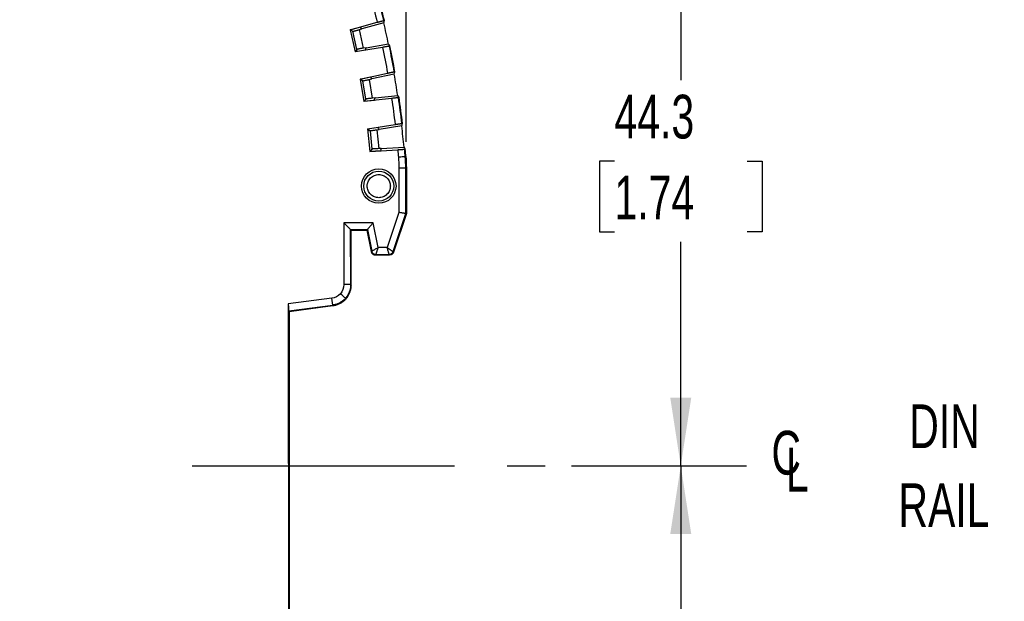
# Model space of a CAD drawing. Header units: millimetres. Extents: x 10 to 410, y 10 to 314.
# Tile 11 of 25: x 236 to 307, y 120 to 162. Entities that reach past the tile are written whole.
import ezdxf

# ---------------------------------------------------------------- set-up
doc = ezdxf.new("R2010")
doc.units = ezdxf.units.MM
doc.header["$LTSCALE"] = 1.5
doc.linetypes.add('CENTERX2', pattern=[20.32, 12.7, -2.54, 2.54, -2.54])
doc.layers.add('CENTER', color=40, linetype='CENTERX2')
doc.layers.add('DIMENSIONS', color=140, linetype='Continuous', lineweight=25)
doc.styles.add('SLDTEXTSTYLE0', font='TXT', dxfattribs={"width": 0.7})
doc.dimstyles.new('SLDDIMSTYLE0', dxfattribs={"dimtxt": 3.237012, "dimasz": 4.953, "dimexe": 0, "dimexo": 0.0625, "dimgap": 0.809253, "dimtad": 0, "dimtih": 1, "dimtoh": 1, "dimrnd": 1e-09, "dimzin": 12, "dimdsep": 46, "dimtxsty": 'SLDTEXTSTYLE0', "dimsah": 1, "dimcen": 0.09, "dimadec": 0, "dimazin": 3, "dimtfac": 1, "dimtofl": 0, "dimtmove": 0, "dimatfit": 3, "dimfxl": 0, "dimfrac": 2, "dimtolj": 1, "dimtzin": 12, "dimarcsym": 0})
doc.dimstyles.new('SLDDIMSTYLE2', dxfattribs={"dimtxt": 3.237012, "dimasz": 4.953, "dimexe": 0, "dimexo": 0.0625, "dimgap": 0.809253, "dimtad": 0, "dimtih": 1, "dimtoh": 1, "dimrnd": 1e-09, "dimzin": 4, "dimdsep": 46, "dimtxsty": 'SLDTEXTSTYLE0', "dimsah": 1, "dimcen": 0.09, "dimadec": 0, "dimazin": 1, "dimtfac": 1, "dimtofl": 0, "dimtmove": 0, "dimatfit": 3, "dimfxl": 0, "dimfrac": 2, "dimtolj": 1, "dimtzin": 12, "dimarcsym": 0})

# ---------------------------------------------------------------- blocks, each defined once
blk = doc.blocks.new('_D_2')
at = {"layer": 'DIMENSIONS'}
for p, q in [((148.822, 130.737), (148.817, 197.792)), ((263.817, 152.949), (263.814, 197.8)), ((148.817, 193.029), (194.007, 193.033)), ((198.394, 193.033), (197.307, 193.033)), ((197.307, 193.033), (197.307, 187.889)), ((208.013, 193.033), (209.1, 193.033)), ((209.1, 193.033), (209.1, 187.889)), ((263.814, 193.038), (212.399, 193.034)), ((197.307, 187.889), (198.394, 187.889)), ((209.1, 187.889), (208.013, 187.889))]:
    blk.add_line(p, q, dxfattribs=at)
for points in [[(148.817, 193.029), (153.771, 192.268), (153.77, 193.792)], [(263.814, 193.038), (258.861, 193.8), (258.861, 192.276)]]:
    blk.add_solid(points, dxfattribs=at)
at = {"layer": 'DIMENSIONS', "char_height": 3.175, "attachment_point": 1, "style": 'SLDTEXTSTYLE0'}
for s, insert in [('115.0', (197.047, 197.851)), ('4.53', (198.394, 191.982))]:
    blk.add_mtext(s, dxfattribs=dict(at, insert=insert))
blk = doc.blocks.new('_D_3')
at = {"layer": 'DIMENSIONS'}
for p, q in [((275.802, 129.421), (288.495, 129.421)), ((283.732, 129.421), (283.732, 110.511)), ((278.923, 104.642), (277.836, 104.642)), ((277.836, 104.642), (277.836, 99.497)), ((288.542, 104.642), (289.629, 104.642)), ((289.629, 104.642), (289.629, 99.497)), ((277.836, 99.497), (278.923, 99.497)), ((289.629, 99.497), (288.542, 99.497)), ((283.732, 78.877), (283.732, 98.773)), ((263.227, 78.877), (288.495, 78.877))]:
    blk.add_line(p, q, dxfattribs=at)
for points in [[(283.732, 129.421), (282.97, 124.468), (284.494, 124.468)], [(283.732, 78.877), (284.494, 83.83), (282.97, 83.83)]]:
    blk.add_solid(points, dxfattribs=at)
at = {"layer": 'DIMENSIONS', "char_height": 3.175, "attachment_point": 1, "style": 'SLDTEXTSTYLE0'}
for s, insert in [('50.5', (278.923, 109.459)), ('1.99', (278.923, 103.59))]:
    blk.add_mtext(s, dxfattribs=dict(at, insert=insert))
blk = doc.blocks.new('_D_4')
at = {"layer": 'DIMENSIONS'}
for p, q in [((258.797, 173.731), (288.495, 173.731)), ((283.732, 173.731), (283.732, 157.417)), ((278.923, 151.548), (277.836, 151.548)), ((277.836, 151.548), (277.836, 146.403)), ((288.542, 151.548), (289.629, 151.548)), ((289.629, 151.548), (289.629, 146.403)), ((277.836, 146.403), (278.923, 146.403)), ((289.629, 146.403), (288.542, 146.403)), ((283.732, 129.421), (283.732, 145.678)), ((275.802, 129.421), (288.495, 129.421))]:
    blk.add_line(p, q, dxfattribs=at)
for points in [[(283.732, 173.731), (282.97, 168.778), (284.494, 168.778)], [(283.732, 129.421), (284.494, 134.374), (282.97, 134.374)]]:
    blk.add_solid(points, dxfattribs=at)
at = {"layer": 'DIMENSIONS', "char_height": 3.175, "attachment_point": 1, "style": 'SLDTEXTSTYLE0'}
for s, insert in [('44.3', (278.923, 156.365)), ('1.74', (278.923, 150.496))]:
    blk.add_mtext(s, dxfattribs=dict(at, insert=insert))
blk = doc.blocks.new('SW_SYMBOL_MOD_CL')
at = {"layer": 'DIMENSIONS', "color": 0, "char_height": 1181, "attachment_point": 5, "style": 'SLDTEXTSTYLE0'}
for s, insert in [('C', (600, 900)), ('L', (900, 450))]:
    blk.add_mtext(s, dxfattribs=dict(at, insert=insert))

msp = doc.modelspace()

# ---------------------------------------------------------------- linework, layer by layer
for p, q in [((259.748, 161.088), (261.697, 161.625)), ((262.185, 161.583), (260.591, 161.144)), ((262.181, 161.749), (262.223, 161.747)), ((259.748, 161.088), (260.102, 159.476)), ((259.773, 161.072), (259.748, 161.088)), ((260.486, 161.269), (259.773, 161.072)), ((259.773, 161.072), (259.939, 160.973)), ((260.227, 159.661), (259.939, 160.973)), ((260.423, 161.097), (260.591, 161.144)), ((260.719, 159.751), (260.423, 161.097)), ((262.097, 159.807), (260.102, 159.476)), ((260.102, 159.476), (260.119, 159.501)), ((260.227, 159.661), (260.119, 159.501)), ((260.119, 159.501), (260.848, 159.622)), ((260.891, 159.779), (260.719, 159.751)), ((260.891, 159.779), (262.522, 160.05)), ((262.626, 159.916), (262.588, 159.896)), ((260.478, 157.507), (262.454, 157.934)), ((262.944, 158.032), (262.986, 158.027)), ((260.478, 157.507), (260.742, 155.878)), ((260.503, 157.49), (260.478, 157.507)), ((261.225, 157.646), (260.503, 157.49)), ((260.503, 157.49), (260.662, 157.381)), ((260.877, 156.055), (260.662, 157.381)), ((261.153, 157.479), (261.323, 157.516)), ((261.373, 156.118), (261.153, 157.479)), ((262.939, 157.865), (261.323, 157.516)), ((262.752, 156.097), (260.742, 155.878)), ((260.742, 155.878), (260.76, 155.902)), ((260.877, 156.055), (260.76, 155.902)), ((260.76, 155.902), (261.495, 155.982)), ((261.547, 156.137), (261.373, 156.118)), ((261.547, 156.137), (263.19, 156.316)), ((263.286, 156.177), (263.247, 156.159)), ((261.007, 153.891), (263.004, 154.208)), ((261.007, 153.891), (261.18, 152.25)), ((261.031, 153.873), (261.007, 153.891)), ((261.761, 153.989), (261.031, 153.873)), ((261.031, 153.873), (261.184, 153.756)), ((261.184, 153.756), (261.324, 152.42)), ((261.679, 153.825), (261.852, 153.853)), ((261.679, 153.825), (261.823, 152.454)), ((263.485, 154.111), (261.852, 153.853)), ((263.499, 154.278), (263.54, 154.27)), ((261.18, 152.25), (263.199, 152.356)), ((261.199, 152.273), (261.18, 152.25)), ((261.324, 152.42), (261.199, 152.273)), ((261.199, 152.273), (261.938, 152.312)), ((261.998, 152.464), (261.823, 152.454)), ((261.998, 152.464), (261.938, 152.312)), ((261.998, 152.464), (263.649, 152.55)), ((263.649, 152.55), (263.737, 152.406)), ((263.737, 152.406), (263.697, 152.391)), ((263.742, 151.871), (263.783, 151.873)), ((263.278, 151.042), (263.278, 147.819)), ((263.777, 151.042), (263.278, 151.042)), ((263.818, 151.044), (263.777, 151.042)), ((263.777, 147.738), (263.777, 151.042)), ((263.818, 151.044), (263.818, 147.731)), ((263.278, 147.819), (262.429, 145.271)), ((262.857, 144.977), (263.777, 147.738)), ((263.818, 147.731), (262.886, 144.936)), ((263.777, 147.738), (263.818, 147.731)), ((261.401, 147.071), (259.278, 147.07)), ((259.278, 147.07), (259.278, 142.58)), ((259.778, 142.58), (259.777, 146.571)), ((259.777, 146.571), (260.991, 146.571)), ((259.818, 146.531), (259.777, 146.571)), ((259.818, 146.531), (260.966, 146.531)), ((259.818, 142.544), (259.818, 146.531)), ((260.958, 146.53), (261.269, 144.977)), ((260.963, 146.531), (260.991, 146.571)), ((260.991, 146.571), (261.303, 145.012)), ((261.761, 145.271), (261.401, 147.071)), ((262.429, 145.271), (261.761, 145.271)), ((261.269, 144.977), (261.303, 145.012)), ((261.597, 144.772), (261.564, 144.731)), ((261.564, 144.731), (262.602, 144.731)), ((261.597, 144.772), (262.573, 144.772)), ((262.602, 144.731), (262.573, 144.772)), ((262.857, 144.977), (262.886, 144.936)), ((259.778, 142.58), (259.818, 142.544)), ((258.41, 141.59), (255.253, 141.174)), ((258.475, 141.095), (258.41, 141.59)), ((255.253, 141.174), (255.255, 117.802)), ((255.278, 140.674), (258.475, 141.095)), ((255.318, 140.638), (258.118, 141.007)), ((258.118, 141.007), (258.516, 141.059)), ((258.475, 141.095), (258.516, 141.059)), ((255.278, 140.674), (255.318, 140.638)), ((255.318, 140.638), (255.32, 118.338))]:
    msp.add_line(p, q)
for radius in [1.25, 1.089]:
    msp.add_circle((261.818, 149.731), radius)
for radius, start, end in [(67.959, 13.20418, 14.80447), (68, 13.19408, 14.81458), (67.926, 11.74224, 13.06641), (67.959, 10.00418, 11.60447), (68, 9.99408, 11.61458), (67.926, 8.54224, 9.86641), (67.959, 6.80418, 8.40447), (68, 6.79408, 8.41458), (67.926, 5.34224, 6.66641), (67.959, 4.76496, 5.20447), (68, 4.76385, 5.21458)]:
    msp.add_arc((196.018, 146.226), radius, start, end)
for centre, major_axis, start_param, end_param in [((183.745, 190.768), (-24.547, 89.09), 4.153851, 4.155743), ((207.507, 104.526), (-22.981, 83.406), 5.19934, 5.201282), ((188.95, 188.898), (-14.136, 85.351), 4.223496, 4.225438), ((203.567, 100.645), (-15.1, 91.168), 5.269034, 5.270927), ((186.251, 191.383), (-19.535, 90.322), 4.153851, 4.155743), ((205.162, 103.95), (-18.289, 84.559), 5.19934, 5.201282), ((191.343, 189.226), (-9.35, 86.007), 4.223496, 4.225438), ((201.011, 100.295), (-9.987, 91.869), 5.269034, 5.270927), ((202.788, 103.505), (-13.54, 85.448), 5.19934, 5.201282), ((188.787, 191.858), (-14.463, 91.271), 4.153851, 4.155743)]:
    msp.add_ellipse(centre, major_axis=major_axis, ratio=0.866047, start_param=start_param, end_param=end_param)
for points in [[(261.236, 163.474), (261.4, 162.854), (261.551, 162.249), (261.697, 161.625)], [(262.097, 159.807), (262.226, 159.178), (262.343, 158.566), (262.454, 157.934)], [(262.752, 156.097), (262.846, 155.462), (262.928, 154.845), (263.004, 154.208)], [(263.199, 152.356), (263.216, 152.173), (263.23, 152.013), (263.245, 151.83)], [(263.245, 151.83), (263.267, 151.568), (263.278, 151.305), (263.278, 151.042)], [(263.777, 151.042), (263.777, 151.319), (263.765, 151.595), (263.742, 151.871)], [(263.783, 151.873), (263.806, 151.598), (263.818, 151.321), (263.818, 151.044)], [(263.818, 151.044), (263.818, 151.321), (263.806, 151.598), (263.783, 151.873)], [(261.269, 144.977), (261.271, 144.964), (261.275, 144.951), (261.279, 144.938)], [(259.278, 142.58), (259.278, 142.339), (259.189, 142.103), (259.031, 141.922)], [(259.031, 141.922), (258.872, 141.741), (258.649, 141.621), (258.41, 141.59)]]:
    msp.add_open_spline(points, degree=3)
for points, knots in [([(261.697, 161.625), (261.719, 161.631), (261.763, 161.643), (261.828, 161.66), (261.889, 161.677), (261.946, 161.692), (261.998, 161.705), (262.044, 161.717), (262.083, 161.727), (262.116, 161.736), (262.143, 161.742), (262.162, 161.746), (262.176, 161.749), (262.179, 161.749), (262.181, 161.749)], [0, 0, 0, 0, 0.091115, 0.180811, 0.269088, 0.355949, 0.441394, 0.525424, 0.608042, 0.689249, 0.769046, 0.847436, 0.92442, 1, 1, 1, 1]), ([(259.939, 160.973), (259.94, 160.973), (259.942, 160.972), (259.955, 160.975), (259.978, 160.98), (260.019, 160.99), (260.081, 161.006), (260.158, 161.026), (260.243, 161.048), (260.333, 161.072), (260.393, 161.089), (260.423, 161.097)], [0, 0, 0, 0, 0.079638, 0.159311, 0.24025, 0.368555, 0.499871, 0.62823, 0.759618, 0.879071, 1, 1, 1, 1]), ([(260.719, 159.751), (260.699, 159.747), (260.658, 159.741), (260.598, 159.73), (260.527, 159.718), (260.449, 159.705), (260.372, 159.691), (260.307, 159.679), (260.262, 159.67), (260.233, 159.663), (260.229, 159.662), (260.227, 159.661)], [0, 0, 0, 0, 0.079735, 0.1595, 0.240519, 0.368915, 0.500264, 0.628591, 0.759888, 0.879217, 1, 1, 1, 1]), ([(262.588, 159.896), (262.586, 159.896), (262.582, 159.894), (262.564, 159.89), (262.536, 159.884), (262.498, 159.877), (262.451, 159.868), (262.394, 159.858), (262.329, 159.846), (262.256, 159.834), (262.178, 159.82), (262.124, 159.811), (262.097, 159.807)], [0, 0, 0, 0, 0.09087, 0.18376, 0.278675, 0.375618, 0.474591, 0.575597, 0.678638, 0.783718, 0.890838, 1, 1, 1, 1]), ([(262.454, 157.934), (262.477, 157.939), (262.521, 157.949), (262.587, 157.963), (262.649, 157.976), (262.706, 157.987), (262.759, 157.998), (262.805, 158.007), (262.846, 158.015), (262.879, 158.022), (262.906, 158.027), (262.926, 158.03), (262.939, 158.032), (262.942, 158.032), (262.944, 158.032)], [0, 0, 0, 0, 0.091115, 0.180811, 0.269088, 0.355949, 0.441394, 0.525424, 0.608042, 0.689249, 0.769046, 0.847436, 0.92442, 1, 1, 1, 1]), ([(260.662, 157.381), (260.663, 157.381), (260.665, 157.381), (260.678, 157.383), (260.702, 157.387), (260.743, 157.394), (260.806, 157.406), (260.884, 157.422), (260.97, 157.44), (261.061, 157.459), (261.122, 157.472), (261.153, 157.479)], [0, 0, 0, 0, 0.079638, 0.159311, 0.24025, 0.368555, 0.499871, 0.62823, 0.759618, 0.879071, 1, 1, 1, 1]), ([(261.373, 156.118), (261.353, 156.116), (261.312, 156.111), (261.251, 156.104), (261.18, 156.096), (261.101, 156.087), (261.023, 156.078), (260.958, 156.069), (260.912, 156.063), (260.883, 156.058), (260.879, 156.056), (260.877, 156.055)], [0, 0, 0, 0, 0.079735, 0.1595, 0.240519, 0.368915, 0.500264, 0.628591, 0.759888, 0.879217, 1, 1, 1, 1]), ([(263.247, 156.159), (263.245, 156.158), (263.241, 156.157), (263.223, 156.154), (263.195, 156.15), (263.157, 156.145), (263.109, 156.138), (263.051, 156.131), (262.985, 156.123), (262.912, 156.115), (262.834, 156.106), (262.779, 156.1), (262.752, 156.097)], [0, 0, 0, 0, 0.09087, 0.18376, 0.278675, 0.375618, 0.474591, 0.575597, 0.678638, 0.783718, 0.890838, 1, 1, 1, 1]), ([(261.184, 153.756), (261.185, 153.755), (261.187, 153.755), (261.2, 153.756), (261.224, 153.758), (261.265, 153.764), (261.33, 153.772), (261.408, 153.784), (261.495, 153.797), (261.587, 153.811), (261.648, 153.82), (261.679, 153.825)], [0, 0, 0, 0, 0.079638, 0.159311, 0.24025, 0.368555, 0.499871, 0.62823, 0.759618, 0.879071, 1, 1, 1, 1]), ([(263.004, 154.208), (263.027, 154.211), (263.072, 154.218), (263.138, 154.228), (263.201, 154.238), (263.259, 154.246), (263.312, 154.254), (263.359, 154.261), (263.4, 154.266), (263.433, 154.271), (263.46, 154.274), (263.48, 154.277), (263.494, 154.278), (263.497, 154.278), (263.499, 154.278)], [0, 0, 0, 0, 0.0911151, 0.1808109, 0.2690884, 0.3559489, 0.4413937, 0.5254243, 0.6080421, 0.6892488, 0.7690461, 0.8474358, 0.9244197, 1, 1, 1, 1]), ([(261.823, 152.454), (261.803, 152.453), (261.762, 152.451), (261.7, 152.448), (261.629, 152.444), (261.55, 152.439), (261.472, 152.433), (261.406, 152.429), (261.36, 152.425), (261.331, 152.422), (261.327, 152.42), (261.324, 152.42)], [0, 0, 0, 0, 0.079735, 0.1595, 0.240519, 0.368915, 0.500264, 0.628591, 0.759888, 0.879217, 1, 1, 1, 1]), ([(263.697, 152.391), (263.695, 152.39), (263.691, 152.389), (263.672, 152.387), (263.644, 152.384), (263.606, 152.381), (263.557, 152.378), (263.5, 152.374), (263.433, 152.37), (263.36, 152.365), (263.281, 152.361), (263.226, 152.358), (263.199, 152.356)], [0, 0, 0, 0, 0.0908696, 0.1837602, 0.2786751, 0.3756176, 0.4745905, 0.5755966, 0.6786383, 0.783718, 0.890838, 1, 1, 1, 1]), ([(263.742, 151.871), (263.739, 151.871), (263.726, 151.87), (263.674, 151.866), (263.636, 151.862), (263.54, 151.854), (263.482, 151.85), (263.363, 151.84), (263.302, 151.835), (263.245, 151.83)], [0, 0, 0, 0, 0.25, 0.25, 0.5, 0.5, 0.75, 0.75, 1, 1, 1, 1]), ([(260.978, 149.731), (260.979, 149.757), (260.98, 149.81), (260.992, 149.888), (261.01, 149.965), (261.046, 150.069), (261.111, 150.195), (261.22, 150.328), (261.353, 150.438), (261.549, 150.539), (261.818, 150.591), (262.143, 150.529), (262.379, 150.373), (262.524, 150.195), (262.601, 150.046), (262.649, 149.889), (262.654, 149.784), (262.657, 149.731)], [0, 0, 0, 0, 0.030181, 0.0601169, 0.0900779, 0.1203332, 0.1853362, 0.250543, 0.315546, 0.3807529, 0.5004113, 0.6200696, 0.7495869, 0.81459, 0.8797969, 0.9398487, 1, 1, 1, 1]), ([(262.657, 149.731), (262.656, 149.705), (262.655, 149.652), (262.643, 149.574), (262.625, 149.497), (262.589, 149.393), (262.525, 149.267), (262.415, 149.134), (262.282, 149.024), (262.086, 148.923), (261.818, 148.871), (261.493, 148.933), (261.256, 149.089), (261.111, 149.267), (261.034, 149.416), (260.987, 149.573), (260.981, 149.678), (260.978, 149.731)], [0, 0, 0, 0, 0.030181, 0.060117, 0.090078, 0.120333, 0.185336, 0.250543, 0.315546, 0.380753, 0.500411, 0.62007, 0.749587, 0.81459, 0.879797, 0.939849, 1, 1, 1, 1]), ([(263.777, 147.738), (263.775, 147.738), (263.77, 147.739), (263.75, 147.742), (263.719, 147.747), (263.676, 147.754), (263.619, 147.763), (263.538, 147.776), (263.422, 147.795), (263.329, 147.81), (263.278, 147.819)], [0, 0, 0, 0, 0.094761, 0.191937, 0.29158, 0.393735, 0.498447, 0.629772, 0.796986, 1, 1, 1, 1]), ([(259.777, 146.571), (259.775, 146.573), (259.772, 146.577), (259.757, 146.592), (259.735, 146.614), (259.705, 146.644), (259.667, 146.682), (259.615, 146.733), (259.546, 146.803), (259.464, 146.884), (259.374, 146.975), (259.313, 147.035), (259.278, 147.07)], [0, 0, 0, 0, 0.065226, 0.133182, 0.204726, 0.280596, 0.36141, 0.447681, 0.575468, 0.724767, 0.838658, 1, 1, 1, 1]), ([(260.991, 146.571), (260.993, 146.573), (260.996, 146.577), (261.008, 146.591), (261.026, 146.614), (261.051, 146.644), (261.082, 146.681), (261.124, 146.733), (261.181, 146.802), (261.247, 146.884), (261.322, 146.975), (261.372, 147.035), (261.401, 147.071)], [0, 0, 0, 0, 0.068858, 0.140126, 0.214432, 0.292328, 0.374297, 0.460751, 0.587176, 0.733215, 0.84381, 1, 1, 1, 1]), ([(261.303, 145.012), (261.305, 145.014), (261.308, 145.016), (261.322, 145.024), (261.342, 145.035), (261.369, 145.05), (261.402, 145.068), (261.451, 145.096), (261.526, 145.139), (261.636, 145.199), (261.718, 145.246), (261.761, 145.271)], [0, 0, 0, 0, 0.079186, 0.158842, 0.239064, 0.31995, 0.401593, 0.484083, 0.63725, 0.809173, 1, 1, 1, 1]), ([(261.761, 145.271), (261.753, 145.247), (261.737, 145.2), (261.715, 145.132), (261.694, 145.07), (261.676, 145.014), (261.66, 144.965), (261.641, 144.904), (261.62, 144.841), (261.603, 144.787), (261.599, 144.777), (261.597, 144.772)], [0, 0, 0, 0, 0.09793, 0.191123, 0.279595, 0.363366, 0.442457, 0.516896, 0.680699, 0.841481, 1, 1, 1, 1]), ([(262.573, 144.772), (262.572, 144.774), (262.571, 144.777), (262.566, 144.792), (262.56, 144.814), (262.552, 144.844), (262.542, 144.88), (262.526, 144.934), (262.502, 145.016), (262.469, 145.135), (262.443, 145.224), (262.429, 145.271)], [0, 0, 0, 0, 0.080029, 0.160462, 0.241376, 0.322847, 0.404948, 0.487752, 0.640334, 0.811046, 1, 1, 1, 1]), ([(262.429, 145.271), (262.449, 145.257), (262.489, 145.229), (262.547, 145.189), (262.6, 145.153), (262.648, 145.12), (262.69, 145.091), (262.742, 145.055), (262.798, 145.018), (262.844, 144.986), (262.853, 144.98), (262.857, 144.977)], [0, 0, 0, 0, 0.096918, 0.189268, 0.277061, 0.360313, 0.43904, 0.513265, 0.677835, 0.839881, 1, 1, 1, 1]), ([(261.279, 144.938), (261.285, 144.922), (261.298, 144.887), (261.332, 144.838), (261.379, 144.791), (261.44, 144.754), (261.504, 144.734), (261.546, 144.732), (261.564, 144.731)], [0, 0, 0, 0, 0.1382507, 0.2954021, 0.4714393, 0.6663427, 0.8600507, 1, 1, 1, 1]), ([(261.303, 145.012), (261.309, 144.982), (261.327, 144.934), (261.368, 144.876), (261.406, 144.838), (261.451, 144.808), (261.515, 144.779), (261.565, 144.772), (261.597, 144.772)], [0, 0, 0, 0, 0.24919, 0.374602, 0.500015, 0.625428, 0.75084, 1, 1, 1, 1]), ([(262.573, 144.772), (262.602, 144.772), (262.663, 144.781), (262.751, 144.824), (262.82, 144.894), (262.848, 144.949), (262.857, 144.977)], [0, 0, 0, 0, 0.24923, 0.500014, 0.750798, 1, 1, 1, 1]), ([(262.886, 144.936), (262.88, 144.919), (262.867, 144.886), (262.836, 144.842), (262.799, 144.803), (262.756, 144.772), (262.707, 144.749), (262.656, 144.734), (262.62, 144.732), (262.602, 144.731)], [0, 0, 0, 0, 0.142875, 0.285734, 0.428584, 0.57143, 0.714277, 0.857132, 1, 1, 1, 1]), ([(258.516, 141.059), (258.557, 141.066), (258.639, 141.078), (258.758, 141.11), (258.874, 141.151), (258.985, 141.2), (259.09, 141.257), (259.189, 141.322), (259.282, 141.394), (259.368, 141.472), (259.469, 141.578), (259.577, 141.72), (259.681, 141.905), (259.758, 142.107), (259.809, 142.322), (259.815, 142.47), (259.818, 142.544)], [0, 0, 0, 0, 0.057845, 0.115118, 0.171821, 0.227956, 0.283523, 0.338525, 0.392962, 0.446836, 0.50015, 0.596457, 0.694588, 0.794549, 0.896351, 1, 1, 1, 1]), ([(259.778, 142.58), (259.775, 142.58), (259.761, 142.58), (259.709, 142.58), (259.671, 142.58), (259.574, 142.58), (259.517, 142.58), (259.397, 142.58), (259.336, 142.58), (259.278, 142.58)], [0, 0, 0, 0, 0.25, 0.25, 0.5, 0.5, 0.75, 0.75, 1, 1, 1, 1]), ([(259.778, 142.58), (259.777, 142.539), (259.774, 142.456), (259.758, 142.333), (259.734, 142.214), (259.699, 142.097), (259.656, 141.986), (259.605, 141.879), (259.545, 141.777), (259.48, 141.681), (259.43, 141.622), (259.406, 141.593)], [0, 0, 0, 0, 0.115624, 0.230117, 0.34348, 0.455715, 0.566822, 0.676802, 0.785658, 0.89339, 1, 1, 1, 1]), ([(259.406, 141.593), (259.38, 141.564), (259.328, 141.508), (259.241, 141.43), (259.148, 141.358), (259.049, 141.293), (258.944, 141.236), (258.833, 141.186), (258.717, 141.146), (258.598, 141.114), (258.516, 141.101), (258.475, 141.095)], [0, 0, 0, 0, 0.10661, 0.214342, 0.323198, 0.433178, 0.544285, 0.65652, 0.769883, 0.884376, 1, 1, 1, 1]), ([(259.406, 141.593), (259.403, 141.595), (259.392, 141.605), (259.352, 141.639), (259.323, 141.665), (259.251, 141.728), (259.208, 141.766), (259.119, 141.844), (259.073, 141.884), (259.031, 141.922)], [0, 0, 0, 0, 0.25, 0.25, 0.5, 0.5, 0.75, 0.75, 1, 1, 1, 1]), ([(255.253, 141.174), (255.253, 141.15), (255.253, 141.104), (255.254, 141.037), (255.255, 140.976), (255.256, 140.92), (255.258, 140.871), (255.261, 140.809), (255.265, 140.744), (255.271, 140.689), (255.276, 140.679), (255.278, 140.674)], [0, 0, 0, 0, 0.093194, 0.182543, 0.268056, 0.349744, 0.427618, 0.501692, 0.668564, 0.834599, 1, 1, 1, 1])]:
    msp.add_open_spline(points, degree=3, knots=knots)
at = {"layer": 'CENTER'}
msp.add_line((248.27, 129.421), (273.897, 129.421), dxfattribs=at)

# ---------------------------------------------------------------- block references
at = {"layer": 'DIMENSIONS', "xscale": 0.002688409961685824, "yscale": 0.002688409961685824, "zscale": 0.002688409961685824}
msp.add_blockref('SW_SYMBOL_MOD_CL', (289.773, 127.932), dxfattribs=at)

# ---------------------------------------------------------------- texts
at = {"layer": 'DIMENSIONS', "char_height": 3.175, "attachment_point": 2, "style": 'SLDTEXTSTYLE0'}
for s, insert in [('DIN', (302.873, 133.882)), ('RAIL', (302.835, 128.148))]:
    msp.add_mtext(s, dxfattribs=dict(at, insert=insert))

# ---------------------------------------------------------------- dimensions: what is measured, and where the dimension line sits
at = {"layer": 'DIMENSIONS'}
for base, p1, p2, angle, dimstyle, picture, middle in [((263.814, 193.038), (148.822, 128.832), (263.818, 151.044), 0.00433, 'SLDDIMSTYLE2', '_D_2', (203.203, 193.033)), ((283.732, 173.731), (273.897, 129.421), (256.892, 173.731), 90, 'SLDDIMSTYLE0', '_D_4', (283.732, 151.548)), ((283.732, 129.421), (261.322, 78.877), (273.897, 129.421), 90, 'SLDDIMSTYLE0', '_D_3', (283.732, 104.642))]:
    dim = msp.add_linear_dim(base=base, p1=p1, p2=p2, angle=angle, dimstyle=dimstyle, dxfattribs=at)
    dim.commit()
    dim.dimension.update_dxf_attribs({"geometry": picture, "text_midpoint": middle, "dimtype": 160})

doc.saveas('drawing.dxf')
